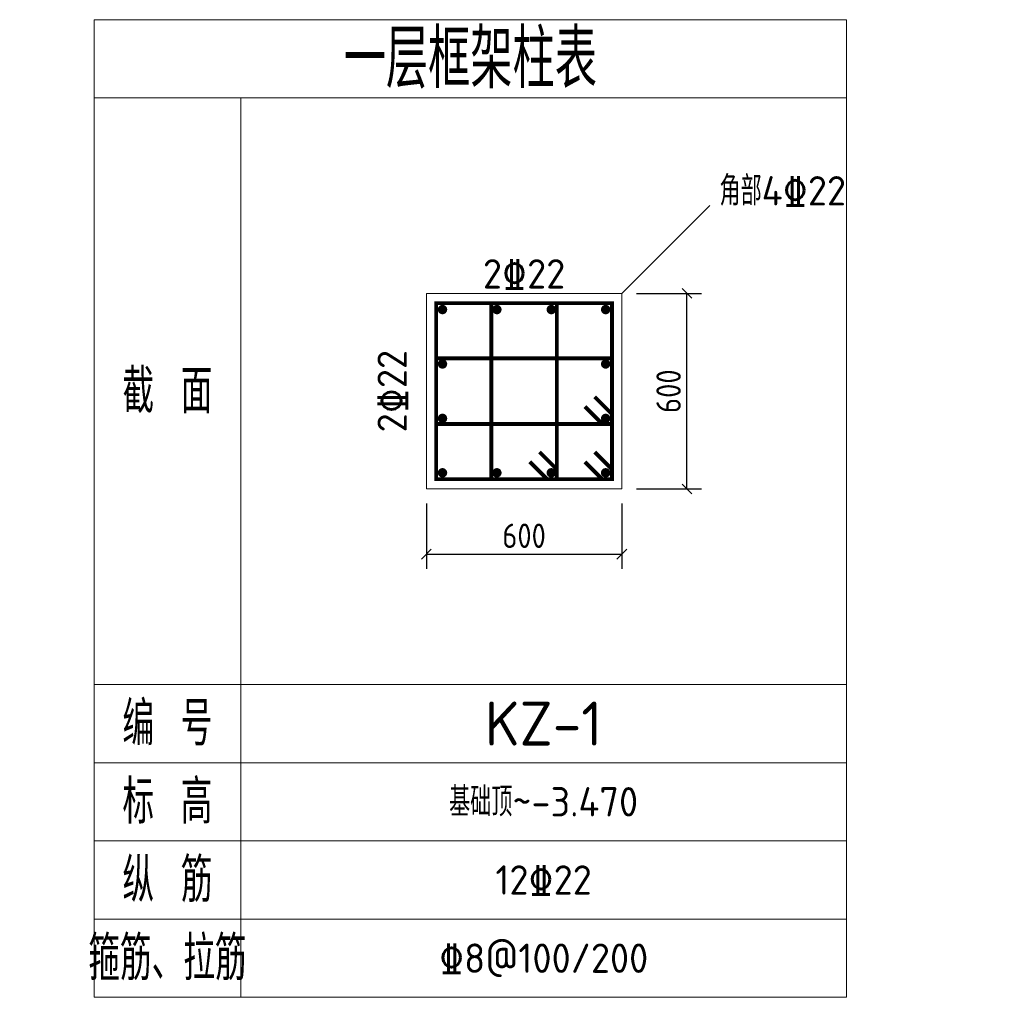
# Model space of a CAD drawing. Header units: millimetres. Extents: x -762 to 9315, y 0 to 10000.
import ezdxf
from ezdxf.enums import TextEntityAlignment as Align

# ---------------------------------------------------------------- set-up
doc = ezdxf.new("R2010")
doc.units = ezdxf.units.MM
doc.header["$LTSCALE"] = 100
for name, color, linetype, lineweight in [('S-COLU_DE', 7, 'Continuous', 0), ('S-COLU_DE_TEXT', 7, 'Continuous', 15), ('S-DIM', 3, 'Continuous', 15), ('S-PUB_TEXT', 7, 'Continuous', 15), ('S-REIN', 1, 'Continuous', 30), ('S-TAB', 7, 'Continuous', 15), ('S-TAB_TEXT', 7, 'Continuous', 15)]:
    doc.layers.add(name, color=color, linetype=linetype, lineweight=lineweight)
doc.styles.get("Standard").update_dxf_attribs({"font": 'GBENOR', "bigfont": 'GBCBIG'})
doc.styles.add('TSSD_Rein', font='tssdeng.shx', dxfattribs={"bigfont": 'gbcbig.shx'})
doc.dimstyles.new('DIM100', dxfattribs={"dimscale": 100, "dimtxt": 2.5, "dimasz": 2.5, "dimexe": 1.5, "dimexo": 1.5, "dimtad": 1, "dimtxsty": 'Standard', "dimtsz": 0.5, "dimcen": 2.5, "dimclrd": 3, "dimclre": 3, "dimclrt": 7, "dimazin": 3, "dimtfac": 1, "dimtmove": 0, "dimatfit": 3})

msp = doc.modelspace()

# ---------------------------------------------------------------- linework, layer by layer
at = {"layer": 'S-COLU_DE'}
msp.add_lwpolyline([(3400, 5200), (5400, 5200), (5400, 7200), (3400, 7200), (3400, 5200)], close=True, dxfattribs=at)
at = {"layer": 'S-COLU_DE_TEXT'}
msp.add_line((5400, 7200), (6300, 8100), dxfattribs=at)
at = {"layer": 'S-REIN', "const_width": 40}
for points in [[(5023, 5477), (5200, 5300), (5300, 5300), (5300, 5400), (5300, 5300), (5300, 7100), (3500, 7100), (3500, 5300), (5200, 5300), (5300, 5300), (5300, 5400), (5123, 5577)], [(4458.532, 5477), (4635.532, 5300), (4735.532, 5300), (4735.532, 5400), (4735.532, 5300), (4735.532, 7100), (4064.468, 7100), (4064.468, 5300), (4635.532, 5300), (4735.532, 5300), (4735.532, 5400), (4558.532, 5577)], [(5023, 6041.468), (5200, 5864.468), (5300, 5864.468), (5300, 5964.468), (5300, 5864.468), (5300, 6535.532), (3500, 6535.532), (3500, 5864.468), (5200, 5864.468), (5300, 5864.468), (5300, 5964.468), (5123, 6141.468)]]:
    msp.add_lwpolyline(points, dxfattribs=at)
at = {"layer": 'S-REIN', "const_width": 48.122}
for points in [[(3540.989, 7034.95, 1), (3589.111, 7034.95, 1)], [(4097.622, 7034.95, 1), (4145.744, 7034.95, 1)], [(4654.256, 7034.95, 1), (4702.378, 7034.95, 1)], [(5210.889, 7034.95, 1), (5259.011, 7034.95, 1)], [(3540.989, 6478.317, 1), (3589.111, 6478.317, 1)], [(5210.889, 6478.317, 1), (5259.011, 6478.317, 1)], [(3540.989, 5921.683, 1), (3589.111, 5921.683, 1)], [(5210.889, 5921.683, 1), (5259.011, 5921.683, 1)], [(3540.989, 5365.05, 1), (3589.111, 5365.05, 1)], [(4097.622, 5365.05, 1), (4145.744, 5365.05, 1)], [(4654.256, 5365.05, 1), (4702.378, 5365.05, 1)], [(5210.889, 5365.05, 1), (5259.011, 5365.05, 1)]]:
    msp.add_lwpolyline(points, format="xyb", close=True, dxfattribs=at)
at = {"layer": 'S-TAB'}
for p, q in [((0, 9200), (7700, 9200)), ((1500, 0), (1500, 9200)), ((0, 3200), (7700, 3200)), ((0, 2400), (7700, 2400)), ((0, 1600), (7700, 1600)), ((0, 800), (7700, 800))]:
    msp.add_line(p, q, dxfattribs=at)
msp.add_lwpolyline([(0, 0), (7700, 0), (7700, 10000), (0, 10000), (0, 0)], close=True, dxfattribs=at)

# ---------------------------------------------------------------- texts
at = {"layer": 'S-COLU_DE_TEXT', "style": 'TSSD_Rein'}
msp.add_text('角部4%%13222', height=300, dxfattribs=at).set_placement((6400, 8100))
msp.add_text('2%%13222', height=300, dxfattribs=at).set_placement((4400, 7400), align=Align.MIDDLE_CENTER)
msp.add_text('2%%13222', height=300, rotation=90, dxfattribs=at).set_placement((3050, 6200), align=Align.MIDDLE_CENTER)
at = {"layer": 'S-PUB_TEXT', "style": 'TSSD_Rein'}
for s, p in [('基础顶~-3.470', (4600, 2000)), ('12%%13222', (4600, 1200)), ('%%1328@100/200', (4600, 400))]:
    msp.add_text(s, height=300, dxfattribs=at).set_placement(p, align=Align.MIDDLE_CENTER)
at = {"layer": 'S-TAB_TEXT', "style": 'TSSD_Rein'}
for s, height, p in [('一层框架柱表', 600, (3850, 9600)), ('截 面', 450, (750, 6200)), ('编 号', 450, (750, 2800)), ('KZ-1', 450, (4600, 2800)), ('标 高', 450, (750, 2000)), ('纵 筋', 450, (750, 1200)), ('箍筋、拉筋', 450, (750, 400))]:
    msp.add_text(s, height=height, dxfattribs=at).set_placement(p, align=Align.MIDDLE_CENTER)

# ---------------------------------------------------------------- dimensions: what is measured, and where the dimension line sits
at = {"layer": 'S-DIM'}
msp.add_linear_dim(base=(6066.7, 5200), p1=(5400, 5200), p2=(5400, 7200), angle=90, text='600', dimstyle='DIM100', dxfattribs=at).render()
msp.add_linear_dim(base=(3400, 4533.3), p1=(3400, 5200), p2=(5400, 5200), text='600', dimstyle='DIM100', dxfattribs=at).render()

doc.saveas('drawing.dxf')
